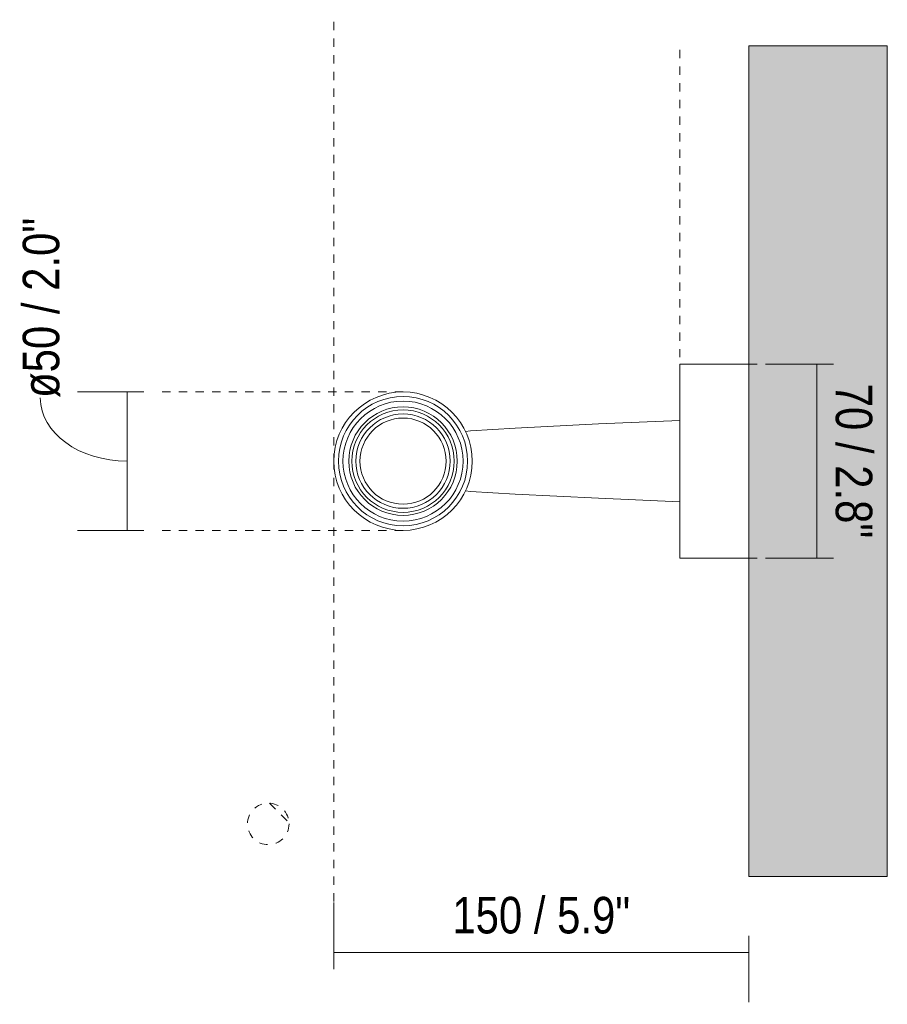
# Model space of a CAD drawing. Header units: millimetres. Extents: x -6760 to -4694, y -893 to 6739.
# Tile 3 of 3: x -6257 to -5943, y 6383 to 6739. Entities that reach past the tile are written whole.
import ezdxf

# ---------------------------------------------------------------- set-up
doc = ezdxf.new("R2010")
doc.units = ezdxf.units.MM
doc.linetypes.add('Dash', pattern=[6, 3, -3])
doc.layers.add('A-ANNO-DIMS', color=7, linetype='Dash', lineweight=9, true_color=0xd2d2d2)
for name, color, linetype, lineweight in [('A-ANNO-DIMS-6', 7, 'Continuous', 9), ('A-WALL', 7, 'Continuous', 9), ('E-LITE-EQPM', 7, 'Continuous', 20)]:
    doc.layers.add(name, color=color, linetype=linetype, lineweight=lineweight)
doc.styles.add('Arial Narrow', font='ARIALN.TTF', dxfattribs={"height": 13.2})
doc.dimstyles.new('FARO_-_2_2mm_Arial_Narrow_mm_Inch_Left', dxfattribs={"dimscale": 304.8, "dimtxt": 13.509289, "dimasz": 0, "dimexe": 0.059055, "dimexo": 0.0625, "dimgap": 0.009843, "dimtad": 1, "dimdec": 0, "dimzin": 0, "dimdsep": 46, "dimtxsty": 'Arial Narrow', "dimblk1": 'NONE', "dimblk2": 'NONE', "dimsah": 1, "dimcen": 0.09, "dimadec": 0, "dimazin": 0, "dimtfac": 1, "dimtdec": 4, "dimtix": 1, "dimtmove": 1, "dimatfit": 3, "dimfxl": 0.019685, "dimfxlon": 1, "dimtvp": 1, "dimtolj": 1, "dimtzin": 0, "dimarcsym": 2})
doc.dimstyles.new('FARO_-_2_2mm_Arial_Narrow_mm_Inch_Left_1', dxfattribs={"dimscale": 304.8, "dimtxt": 13.509289, "dimasz": 0, "dimexe": 0.059055, "dimexo": 0.0625, "dimgap": 0.009843, "dimtad": 1, "dimdec": 0, "dimzin": 0, "dimdsep": 46, "dimtxsty": 'Arial Narrow', "dimblk1": 'NONE', "dimblk2": 'NONE', "dimsah": 1, "dimcen": 0.09, "dimadec": 0, "dimazin": 0, "dimtfac": 1, "dimtdec": 4, "dimtix": 1, "dimtmove": 0, "dimatfit": 3, "dimfxl": 0.019685, "dimfxlon": 1, "dimtvp": 1, "dimtolj": 1, "dimtzin": 0, "dimarcsym": 2})
doc.dimstyles.new('FARO_-_2_2mm_Arial_Narrow_mm_Inch_Right', dxfattribs={"dimscale": 304.8, "dimtxt": 13.509289, "dimasz": 0, "dimexe": 0.059055, "dimexo": 0.0625, "dimgap": 0.009843, "dimtad": 1, "dimdec": 0, "dimzin": 0, "dimdsep": 46, "dimtxsty": 'Arial Narrow', "dimblk1": 'NONE', "dimblk2": 'NONE', "dimsah": 1, "dimcen": 0.09, "dimadec": 0, "dimazin": 0, "dimtfac": 1, "dimtdec": 4, "dimtix": 1, "dimtmove": 0, "dimatfit": 3, "dimfxl": 0.019685, "dimfxlon": 1, "dimtvp": 1, "dimtolj": 1, "dimtzin": 0, "dimarcsym": 2})

# ---------------------------------------------------------------- blocks, each defined once
blk = doc.blocks.new('29680 - 29680 REM Matt nickel structure wall lamp-578290-Planta_PDF')
at = {"layer": 'E-LITE-EQPM'}
for p, q in [((-3293.96, 6544.5), (-3293.96, 6614.5)), ((-3292.46, 6614.5), (-3293.96, 6614.5)), ((-3268.96, 6614.5), (-3292.46, 6614.5)), ((-3293.96, 6544.5), (-3292.46, 6544.5)), ((-3292.46, 6544.5), (-3268.96, 6544.5))]:
    blk.add_line(p, q, dxfattribs=at)
at = {"layer": 'E-LITE-EQPM', "flags": 128}
for points in [[(-3371.44, 6590.25), (-3369.61, 6590.4), (-3353.46, 6591.41), (-3323.38, 6592.92), (-3293.96, 6594.19)], [(-3371.44, 6568.74), (-3369.61, 6568.59), (-3353.46, 6567.58), (-3323.38, 6566.07), (-3293.96, 6564.8)]]:
    blk.add_lwpolyline(points, dxfattribs=at)
at = {"layer": 'E-LITE-EQPM'}
for radius, start, end in [(25, 0, 180), (23.34, 0, 180), (21.69, 0, 180), (19.6, 0, 180), (18.5, 0, 180), (17.04, 0, 180), (15.55, 0, 180), (25, 180, 0), (23.34, 180, 0), (21.69, 180, 0), (19.6, 180, 0), (18.5, 180, 0), (17.04, 180, 0), (15.55, 180, 0)]:
    blk.add_arc((-3393.96, 6579.5), radius, start, end, dxfattribs=at)
blk.add_open_spline([(-3293.96, 6594.18), (-3293.96, 6594.19), (-3293.96, 6594.06), (-3293.96, 6593.42), (-3293.96, 6592.38), (-3293.96, 6590.92), (-3293.96, 6589.14), (-3293.96, 6587.02), (-3293.96, 6584.65), (-3293.96, 6582.18), (-3293.96, 6580.41), (-3293.96, 6579.5)], degree=3, dxfattribs=at)
blk.add_open_spline([(-3293.96, 6564.81), (-3293.96, 6564.81), (-3293.96, 6565.03), (-3293.96, 6566.19), (-3293.96, 6568.1), (-3293.96, 6569.87), (-3293.96, 6571.98), (-3293.96, 6574.35), (-3293.96, 6576.81), (-3293.96, 6578.58), (-3293.96, 6579.5)], degree=3, knots=[-0.5018157, -0.5018157, -0.5018157, -0.5018157, -0.4444444, -0.3333333, -0.2777778, -0.2222222, -0.1666667, -0.1111111, -0.0555556, 0, 0, 0, 0], dxfattribs=at)
blk = doc.blocks.new('DIMBLOCK4-Planta_PDF')
at = {"layer": 'A-ANNO-DIMS-6', "color": 251, "true_color": 0x5b5b5b, "transparency": 16777216}
for p, q in [((-5968.72, 6614.5), (-5986.89, 6614.5)), ((-5968.89, 6544.5), (-5968.89, 6614.5)), ((-5968.89, 6614.5), (-5962.89, 6614.5)), ((-5968.72, 6544.5), (-5986.89, 6544.5)), ((-5968.89, 6544.5), (-5962.89, 6544.5))]:
    blk.add_line(p, q, dxfattribs=at)
at = {"layer": 'A-ANNO-DIMS-6', "color": 0, "transparency": 16777216, "insert": (-5948.83, 6607.48), "char_height": 13.2, "width": 67.1605, "attachment_point": 1, "rotation": 270, "line_spacing_factor": 0.974696, "style": 'Arial Narrow'}
blk.add_mtext('70 / 2.8"', dxfattribs=at)
blk = doc.blocks.new('_None')
blk = doc.blocks.new('DIMBLOCK5-Planta_PDF')
at = {"layer": 'A-ANNO-DIMS-6', "color": 251, "true_color": 0x5b5b5b, "transparency": 16777216}
for p, q in [((-6143.4, 6401.91), (-6143.4, 6420.07)), ((-5993.4, 6408.07), (-5993.4, 6384.07)), ((-5993.4, 6402.07), (-5993.4, 6408.07)), ((-6143.4, 6402.07), (-5993.4, 6402.07)), ((-6143.4, 6402.07), (-6143.4, 6396.07))]:
    blk.add_line(p, q, dxfattribs=at)
at = {"layer": 'A-ANNO-DIMS-6', "color": 0, "transparency": 16777216, "insert": (-6100.56, 6422.13), "char_height": 13.2, "width": 77.1959, "attachment_point": 1, "line_spacing_factor": 0.974696, "style": 'Arial Narrow'}
blk.add_mtext('150 / 5.9"', dxfattribs=at)
blk = doc.blocks.new('DIMBLOCK6-Planta_PDF')
at = {"layer": 'A-ANNO-DIMS-6', "color": 251, "true_color": 0x5b5b5b, "transparency": 16777216}
for p, q in [((-6212.07, 6604.5), (-6236.07, 6604.5)), ((-6218.07, 6604.5), (-6218.07, 6554.5)), ((-6218.07, 6604.5), (-6212.07, 6604.5)), ((-6212.07, 6554.5), (-6236.07, 6554.5)), ((-6218.07, 6554.5), (-6212.07, 6554.5))]:
    blk.add_line(p, q, dxfattribs=at)
blk.add_ellipse((-6218.07, 6602.33), major_axis=(31.42, 0), ratio=0.726826, start_param=3.141593, end_param=4.712389, dxfattribs=at)
at = {"layer": 'A-ANNO-DIMS-6', "color": 0, "transparency": 16777216, "insert": (-6255.82, 6602.33), "char_height": 13.2, "width": 78.2252, "attachment_point": 1, "rotation": 90, "line_spacing_factor": 0.974696, "style": 'Arial Narrow'}
blk.add_mtext('ø50 / 2.0"', dxfattribs=at)

msp = doc.modelspace()

# ---------------------------------------------------------------- hatches: boundary and pattern name
at = {"layer": 'A-WALL', "true_color": 0xf7f7f7}
msp.add_hatch(color=7, dxfattribs=at).paths.add_polyline_path([(-5943.4, 6429.5), (-5943.4, 6729.5), (-5993.4, 6729.5), (-5993.4, 6429.5)])

# ---------------------------------------------------------------- linework, layer by layer
at = {"layer": 'A-ANNO-DIMS'}
for p, q in [((-6143.4, 6579.11), (-6143.4, 6738.94)), ((-6018.4, 6617), (-6018.4, 6729.5)), ((-5993.4, 6614.5), (-5968.4, 6614.5)), ((-6118.4, 6604.5), (-6208.4, 6604.5)), ((-6143.4, 6579.5), (-6143.4, 6399.5)), ((-6118.4, 6554.5), (-6208.4, 6554.5)), ((-5993.4, 6544.5), (-5968.4, 6544.5)), ((-6166.64, 6455.97), (-6159.61, 6448.93))]:
    msp.add_line(p, q, dxfattribs=at)
msp.add_circle((-6167.1, 6448.48), 7.5, dxfattribs=at)
at = {"layer": 'A-WALL', "color": 253, "true_color": 0xaaaaaa}
for p, q in [((-5993.4, 6429.5), (-5993.4, 6729.5)), ((-5993.4, 6729.5), (-5943.4, 6729.5)), ((-5943.4, 6729.5), (-5943.4, 6429.5)), ((-5993.4, 6429.5), (-5943.4, 6429.5))]:
    msp.add_line(p, q, dxfattribs=at)

# ---------------------------------------------------------------- block references
at = {"layer": 'E-LITE-EQPM'}
msp.add_blockref('29680 - 29680 REM Matt nickel structure wall lamp-578290-Planta_PDF', (-2724.44, 0), dxfattribs=at)

# ---------------------------------------------------------------- dimensions: what is measured, and where the dimension line sits
at = {"layer": 'A-ANNO-DIMS', "color": 251, "linetype": 'Continuous', "true_color": 0x5b5b5b}
dim = msp.add_linear_dim(base=(-6218.07, 6554.5), p1=(-6212.07, 6604.5), p2=(-6212.07, 6554.5), angle=90, text='ø<>', dimstyle='FARO_-_2_2mm_Arial_Narrow_mm_Inch_Left', override={"dimpost": '<>', "dimfxl": 50}, dxfattribs=at)
dim.commit()
dim.dimension.update_dxf_attribs({"geometry": 'DIMBLOCK6-Planta_PDF', "text_midpoint": (-6247.02, 6641.45), "dimtype": 160, "text_rotation": 90})
dim = msp.add_linear_dim(base=(-5968.89, 6614.5), p1=(-5962.89, 6544.5), p2=(-5962.89, 6614.5), angle=90, dimstyle='FARO_-_2_2mm_Arial_Narrow_mm_Inch_Right', override={"dimtad": 4, "dimpost": '<>', "dimfxl": 70}, dxfattribs=at)
dim.commit()
dim.dimension.update_dxf_attribs({"geometry": 'DIMBLOCK4-Planta_PDF', "text_midpoint": (-5957.34, 6579.5)})
dim = msp.add_linear_dim(base=(-5993.4, 6402.07), p1=(-6143.4, 6396.07), p2=(-5993.4, 6408.07), dimstyle='FARO_-_2_2mm_Arial_Narrow_mm_Inch_Left_1', override={"dimpost": '<>', "dimfxl": 150.479234}, dxfattribs=at)
dim.commit()
dim.dimension.update_dxf_attribs({"geometry": 'DIMBLOCK5-Planta_PDF', "text_midpoint": (-6068.4, 6413.62)})

doc.saveas('drawing.dxf')
